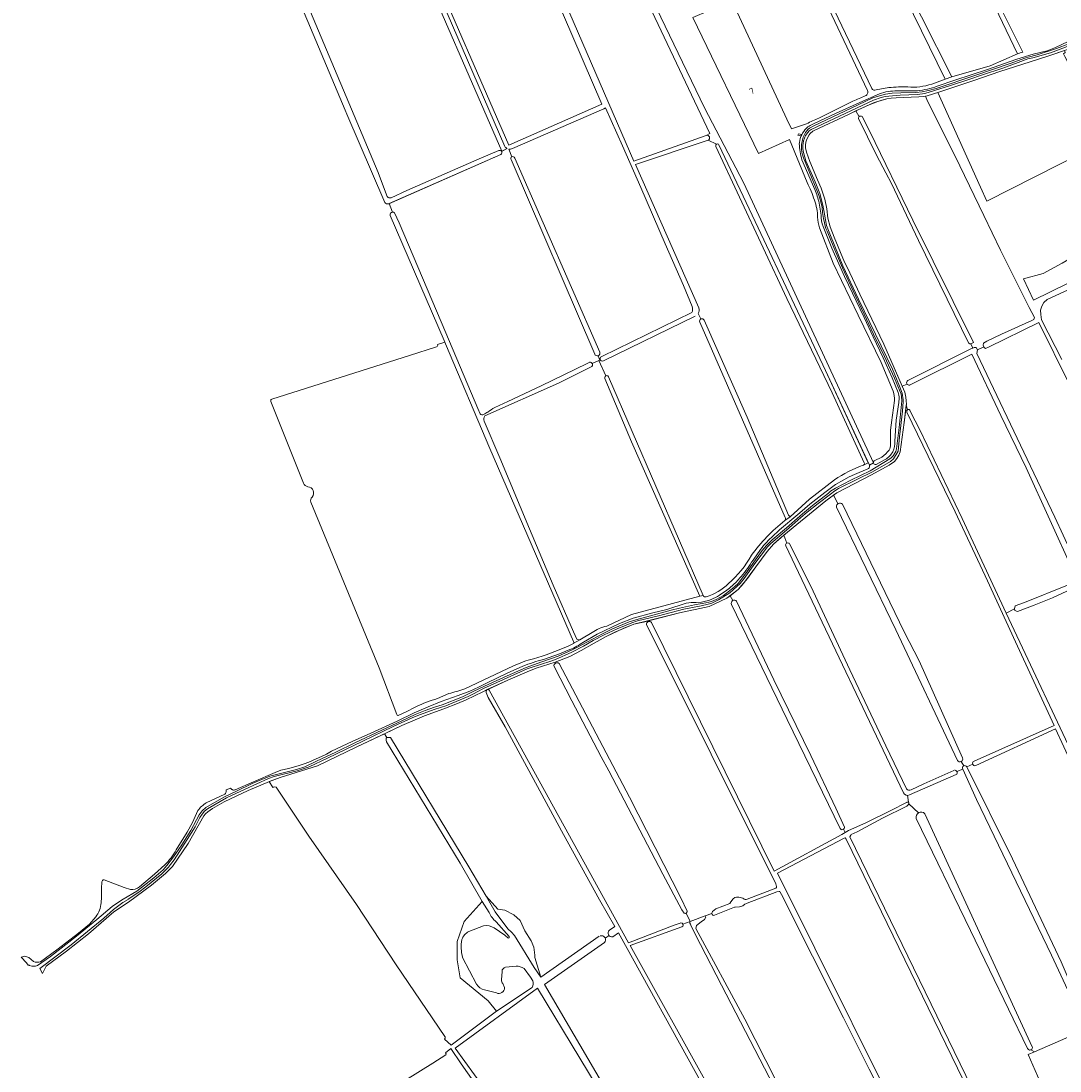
# Model space of a CAD drawing. Header units: metres. Extents: x 209813 to 223847, y 571801 to 587119.
# Tile 83 of 256: x 211765 to 212461, y 576010 to 576714. Entities that reach past the tile are written whole.
import ezdxf
from ezdxf.enums import TextEntityAlignment as Align

# ---------------------------------------------------------------- set-up
doc = ezdxf.new("R2010")
doc.units = ezdxf.units.M
for name, color, linetype, lineweight in [('B-RO-GR-BEPLANTING_CULTUUR_BOSPLANTSOEN-GV', 8, 'Continuous', 0), ('B-RO-GR-BOUWLAND-GV', 8, 'Continuous', 0), ('B-RO-GR-GRAS-GV', 8, 'Continuous', 0), ('B-RO-GR-HOUTWAL-GV', 8, 'Continuous', 0), ('B-RO-KW-KUNSTWERK_DEK-GV', 8, 'Continuous', 0), ('B-RO-OG-BEBOUWING-T18', 8, 'Continuous', 0), ('B-RO-OG-TERREIN_CULTUURSCHEIDING-GV', 8, 'Continuous', 0), ('B-RO-OG-WATER_GREPPEL-GV', 8, 'Continuous', 0), ('B-RO-OG-WEG-GV', 8, 'Continuous', 0), ('B-RO-VH-ONVERHARD-GV', 8, 'Continuous', 0)]:
    doc.layers.add(name, color=color, linetype=linetype, lineweight=lineweight)
doc.styles.add('NLCS-ISO-M200-T18', font='txt', dxfattribs={"height": 0.36})

msp = doc.modelspace()

# ---------------------------------------------------------------- linework, layer by layer
at = {"layer": 'B-RO-GR-BEPLANTING_CULTUUR_BOSPLANTSOEN-GV', "flags": 128}
for points in [[(212073.798, 576123.462), (212061.889, 576109.937), (212057.16, 576096.594), (212057.16, 576084.277), (212059.136, 576072.264), (212077.982, 576056.754), (212083.553, 576049.786), (212107.373, 576065.813)], [(212078.588, 576115.963), (212073.798, 576123.462)], [(212091.909, 576099.902), (212083.194, 576109.616)], [(212064.967, 576103.202), (212074.862, 576107.009)], [(212081.915, 576105.624), (212089.064, 576100.7), (212090.98, 576099.02)], [(212070.078, 576067.863), (212060.754, 576085.893)], [(212087.184, 576076.522), (212086.882, 576070.813)], [(212096.706, 576079.906), (212089.478, 576079.386)], [(212107.816, 576070.2), (212106.311, 576072.557), (212101.908, 576078.439)], [(212087.713, 576068.38), (212088.926, 576065.615)], [(212083.384, 576062.089), (212075.484, 576064.181)]]:
    msp.add_lwpolyline(points, dxfattribs=at)
at = {"layer": 'B-RO-GR-BEPLANTING_CULTUUR_BOSPLANTSOEN-GV'}
for points in [[(212083.194, 576109.616, -0.1018885), (212078.588, 576115.963)], [(212060.278, 576097.835, -0.203025), (212064.967, 576103.202)], [(212074.862, 576107.009, -0.1965102), (212081.915, 576105.624)], [(212060.754, 576085.893, -0.113562), (212060.278, 576097.835)], [(212090.98, 576099.02, 0.9559511), (212091.909, 576099.902)], [(212089.478, 576079.386, 0.3274599), (212087.184, 576076.522)], [(212101.908, 576078.439, 0.1895624), (212096.706, 576079.906)], [(212075.484, 576064.181, -0.1961734), (212070.078, 576067.863)], [(212086.882, 576070.813, 0.2039471), (212087.713, 576068.38)], [(212107.373, 576065.813, 0.201861), (212107.816, 576070.2)], [(212088.926, 576065.615, -0.5455607), (212083.384, 576062.089)]]:
    msp.add_lwpolyline(points, format="xyb", dxfattribs=at)
at = {"layer": 'B-RO-GR-BOUWLAND-GV', "flags": 128}
msp.add_lwpolyline([(212388.526, 576676.025), (212414.127, 576683.582), (212432.612, 576691.564), (212395.096, 576770.206), (212364.108, 576830.299), (212315.69, 576929.65), (212272.466, 576908.637), (212327.862, 576797.222), (212327.51, 576797.064)], close=True, dxfattribs=at)
at = {"layer": 'B-RO-GR-GRAS-GV', "flags": 128}
for points in [[(212291.523, 576605.222), (212279.859, 576634.076), (212259.075, 576624.769), (212215.098, 576715.851), (212236, 576724.847), (212225.995, 576744.807), (212207.07, 576784.705), (212188.145, 576824.469), (212170.291, 576863.177), (212167.88, 576868.361), (212162.961, 576876.212), (212158.196, 576878.709), (212126.333, 576862.815), (212130.563, 576854.89)], [(212222.771, 576655.394), (212181.76, 576740.854), (212145.979, 576818.373), (212130.563, 576854.89)], [(212324.138, 576795.288), (212324.03, 576795.499), (212299.797, 576783.911), (212297.548, 576784.573), (212273.735, 576830.346), (212291.772, 576839.351), (212283.393, 576856.54), (212272.413, 576850.851), (212268.047, 576858.788), (212267.385, 576858.921), (212259.448, 576854.952), (212249.923, 576853.762), (212267.7, 576810.405), (212283.133, 576777.112), (212301.562, 576738.438), (212302.395, 576736.689), (212334.956, 576668.356)], [(212331.954, 576667.006), (212260.479, 576818.199), (212219.15, 576800.206), (212209.541, 576795.751), (212211.668, 576790.923), (212278.057, 576647.646), (212281.123, 576641.145), (212291.252, 576644.545)], [(212034.701, 576761.39), (212091.752, 576630.224), (212154.141, 576657.846), (212102.678, 576777.363), (212095.326, 576794.405), (212094.874, 576794.898), (212079.821, 576789.026), (212030.677, 576768.94)], [(212375.084, 576671.276), (212384.094, 576674.501), (212346.893, 576750.574), (212324.138, 576795.288)], [(212087.066, 576626.231), (212025.169, 576768.492), (212025.075, 576767.113)], [(212337.912, 576667.334), (212346.392, 576668.896)], [(212299.438, 576648.484), (212322.297, 576659.846)], [(212371.719, 576660.903), (212370.981, 576663.253), (212369.7, 576662.96), (212366.54, 576662.75), (212351.2, 576662.05), (212348, 576661.86), (212344.94, 576661.34), (212338.87, 576659.65), (212333.07, 576657.39), (212324.155, 576653.245), (212326.415, 576649.397)], [(212402.667, 576494.339), (212403.54, 576494.662), (212404.93, 576494.576), (212405.765, 576493.073), (212409.918, 576495.213), (212409.452, 576496.319), (212409.69, 576497.51), (212411.913, 576499.018), (212421.755, 576503.621), (212442.075, 576512.67), (212443.568, 576513.543), (212443.874, 576514.889), (212440.401, 576521.405), (212421.202, 576559.91), (212410.061, 576583.06), (212393.856, 576616.339), (212371.719, 576660.903)], [(212214.516, 576522.1), (212208.829, 576536.186), (212196.437, 576564.277), (212180.269, 576601.954), (212168.004, 576629.893), (212156.595, 576655.288), (212155.472, 576654.74), (212094.111, 576628.099)], [(212222.771, 576655.394), (212249.097, 576604.858)], [(212324.155, 576653.245), (212319.34, 576650.77), (212296.33, 576640.17), (212295.49, 576639.69), (212293.7, 576638.22), (212292.87, 576637.15), (212291.46, 576634.26), (212290.81, 576632.36), (212290.48, 576630.25), (212290.42, 576628.51), (212291.15, 576625.55), (212293.34, 576619.35), (212298.47, 576607.13), (212300.99, 576601.55), (212303.39, 576594.09), (212304.69, 576587.59), (212305.43, 576581.39), (212306.92, 576575.53), (212309.61, 576568.7), (212316.67, 576551.8), (212318.69, 576548), (212326.89, 576530.46), (212342.92, 576496.81), (212355.332, 576468.66)], [(212399.89, 576497.674), (212399.796, 576497.827), (212366.304, 576566.441), (212348.17, 576604.664), (212344.306, 576611.696), (212338.009, 576623.573), (212326.016, 576648.152)], [(212328.491, 576649.412), (212333.538, 576639.558), (212362.459, 576580.021), (212402.973, 576498.135), (212401.257, 576497.162)], [(212225.198, 576633.606), (212176.541, 576617.284), (212218.956, 576521.18)], [(212225.198, 576633.606), (212230.877, 576630.981)], [(212329.854, 576417.36), (212308.261, 576464.277), (212278.016, 576527.514), (212230.482, 576629.414)], [(212232.493, 576630.436), (212258.787, 576574.798), (212303.902, 576479.251), (212333.293, 576415.915), (212336.028, 576417.466), (212249.097, 576604.858)], [(212086.414, 576624.028), (212011.543, 576591.175), (212013.819, 576585.461)], [(212090.666, 576628.026), (212086.875, 576626.136)], [(212091.694, 576627.699), (212093.745, 576622.504)], [(212149.256, 576490.129), (212093.218, 576620.662)], [(212015.045, 576584.837), (212018.199, 576578.146), (212049.608, 576504.468), (212071.083, 576453.862), (212072.598, 576450.325)], [(212349.343, 576465.441), (212341.195, 576484.55), (212325.793, 576516.311), (212309.023, 576551.163), (212299.92, 576574.942)], [(212500.021, 576548.837), (212452.318, 576526.931), (212450.223, 576524.835), (212448.767, 576522.322), (212447.974, 576519.676), (212448.106, 576516.765), (212448.646, 576513.198), (212462.148, 576486.72)], [(212153.979, 576488.574), (212214.238, 576518.137)], [(212218.541, 576517.486), (212220.395, 576513.8)], [(212216.629, 576515.759), (212155.175, 576485.678)], [(212222.595, 576513.002), (212251.478, 576448.093)], [(212483.751, 576340.949), (212482.908, 576342.899), (212487.083, 576344.416), (212509.098, 576351.617), (212521.969, 576356.737), (212509.864, 576381.557), (212504.24, 576393.417), (212487.367, 576429.241), (212446.897, 576511.526), (212413.18, 576494.996), (212411.159, 576494.097), (212410.167, 576494.621), (212409.918, 576495.213)], [(212135.154, 576297.585), (212079.102, 576427.058), (212049.337, 576497.041), (212048.83, 576498.306), (212043.987, 576496.681)], [(212402.667, 576494.339), (212401.257, 576497.162)], [(212043.212, 576495.071), (212025.15, 576489.261), (211932.975, 576460.095)], [(212151.535, 576489.188), (212152.721, 576486.286), (212153.016, 576486.422)], [(212359.156, 576472.588), (212402.268, 576494.191), (212402.667, 576494.339)], [(212401.902, 576490.273), (212361.975, 576470.309), (212360.695, 576469.655)], [(212470.059, 576344.217), (212438.261, 576414.123), (212421.385, 576449.082), (212401.902, 576490.273)], [(212405.765, 576493.073), (212405.295, 576490.572), (212441.209, 576415.139), (212457.592, 576380.976), (212474.34, 576344.702), (212472.897, 576343.855), (212474.917, 576339.85), (212476.661, 576340.316), (212477.632, 576338.36)], [(212146.978, 576481.676), (212125.07, 576470.706), (212075.748, 576448.821)], [(212082.275, 576454.371), (212091.133, 576458.57), (212113.416, 576468.925), (212144.226, 576484.067), (212145.563, 576484.666)], [(212156.826, 576475.736), (212152.058, 576485.982), (212147.666, 576483.968)], [(212152.721, 576486.286), (212152.058, 576485.982)], [(212158.54, 576475.044), (212221.878, 576328.483)], [(212157.335, 576307.988), (212173.823, 576315.669), (212219.728, 576327.972), (212173.95, 576431.393), (212156.171, 576473.97)], [(212358.596, 576470.124), (212355.332, 576468.66), (212357.06, 576464.74), (212357.74, 576461.36), (212358.04, 576458.97), (212358.07, 576456.7), (212357.993, 576456.067), (212358.934, 576453.027), (212359.391, 576453.156), (212359.954, 576453.113), (212360.437, 576452.707), (212360.736, 576452.076), (212367.308, 576439.016), (212395.418, 576380.142), (212424.977, 576316.655), (212430.473, 576319.63), (212430.993, 576321.494), (212437.184, 576323.875), (212465.991, 576335.34), (212467.65, 576335.948)], [(211932.275, 576458.466), (211954.139, 576403.808)], [(212357.993, 576456.067), (212356.58, 576444.38), (212353.99, 576424.74), (212353.11, 576422.6), (212351.77, 576420.29), (212350.08, 576418.19), (212346.55, 576415.88), (212334.63, 576409.26), (212311.49, 576397.38), (212309.351, 576395.787)], [(212251.478, 576448.093), (212279.127, 576382.212), (212280.318, 576381.285), (212293.15, 576392.927), (212309.951, 576406.024)], [(212403.398, 576217.502), (212457.033, 576241.307), (212431.192, 576297.372), (212412.332, 576338.176), (212390.701, 576384.627), (212358.382, 576451.369), (212358.32, 576451.927), (212358.421, 576452.395), (212358.777, 576452.983), (212358.934, 576453.027)], [(212075.127, 576445.278), (212085.789, 576420.767), (212105.699, 576373.144), (212121.476, 576335.474), (212134.976, 576304.14), (212137.394, 576299.112)], [(212347.557, 576429.695), (212347.389, 576439.166), (212348.306, 576446.048)], [(212336.521, 576418.745), (212341.576, 576421.251)], [(212329.212, 576415.847), (212329.272, 576415.874)], [(211959.129, 576390.955), (212004.937, 576280.008), (212016.696, 576248.644)], [(212312.243, 576390.082), (212309.351, 576395.787), (212304.05, 576391.84), (212284.62, 576376.15), (212275.943, 576368.826), (212278.074, 576363.579)], [(212392.296, 576217.899), (212350.994, 576305.479), (212311.189, 576387.654)], [(212315.248, 576389.682), (212356.55, 576304.024), (212366.736, 576284.709), (212395.669, 576219.551)], [(212275.943, 576368.826), (212269.17, 576362.86), (212264.85, 576358.05), (212257.31, 576347.64), (212248.94, 576336.42), (212245.49, 576332.49), (212239.945, 576328.139)], [(212279.851, 576363.07), (212294.006, 576334.643), (212320.303, 576278.535), (212344.229, 576227.803), (212358.175, 576198.785)], [(212356.113, 576196.281), (212283.48, 576348.459), (212277.235, 576361.778)], [(212469.234, 576335.069), (212469.414, 576333.959), (212469.043, 576333.007), (212455.878, 576326.953), (212443.654, 576321.952), (212432.485, 576317.79), (212430.688, 576318.398), (212430.473, 576319.63)], [(212241.882, 576325.134), (212239.945, 576328.139), (212237.81, 576326.67), (212225.98, 576321.01), (212206.14, 576316.94), (212184.671, 576311.382)], [(212187.337, 576310.305), (212269.548, 576143.779), (212314.888, 576168.167), (212317.164, 576169.599), (212315.949, 576171.797), (212315.334, 576171.567), (212314.893, 576171.482), (212314.336, 576171.58), (212313.836, 576172.378), (212278.279, 576245.247), (212240.962, 576322.493)], [(212244.29, 576324.585), (212269.238, 576271.877), (212293.99, 576221.127), (212310.811, 576185.972), (212316.62, 576173.209), (212316.643, 576172.726), (212316.359, 576172.18), (212315.949, 576171.797)], [(212424.977, 576316.655), (212475.724, 576209.017), (212487.338, 576186.179), (212491.663, 576188.054), (212491.192, 576188.95), (212490.546, 576190.542), (212523.486, 576205.305), (212530.63, 576208.56), (212531.027, 576208.083), (212532.01, 576206.45)], [(212184.671, 576311.382), (212175.38, 576309.22), (212162.76, 576303.84), (212156.99, 576300.92), (212148.84, 576296.53), (212140.17, 576291.49), (212132.52, 576287.46), (212122.845, 576283.779)], [(212227.763, 576115.291), (212227.788, 576115.57), (212227.862, 576116.009), (212228.15, 576116.594), (212230.471, 576118.355), (212239.847, 576121.932), (212240.5, 576123.139), (212241.959, 576125.201), (212243.116, 576125.933), (212244.211, 576126.17), (212244.996, 576126.226), (212245.878, 576126.201), (212246.645, 576126.113), (212247.649, 576125.884), (212248.422, 576125.623), (212249.146, 576125.082), (212249.474, 576124.875), (212249.996, 576124.679), (212250.748, 576124.623), (212251.374, 576124.81), (212270.631, 576132.289), (212271.102, 576132.841), (212271.088, 576133.387), (212270.557, 576135.135), (212183.931, 576309.02)], [(212184.671, 576311.382), (212184.96, 576310.907)], [(212139.307, 576298.836), (212140.408, 576299.401), (212147.48, 576303.731)], [(212130.985, 576294.278), (212134.591, 576296.053)], [(212062.169, 576265.895), (212094.874, 576281.323)], [(212123.062, 576283.194), (212122.845, 576283.779), (212110.11, 576279.78), (212104.11, 576277.39), (212091.09, 576271.66), (212077.325, 576265.366)], [(212078.559, 576264.923), (212171.844, 576095.556), (212202.617, 576107.449), (212206.529, 576108.806), (212207.07, 576109.057), (212207.899, 576108.804), (212208.318, 576108.153), (212213.261, 576110.035), (212210.472, 576115.607), (212210.15, 576115.405), (212209.801, 576115.315), (212209.228, 576115.492), (212207.696, 576117.815), (212194.845, 576141.677), (212158.743, 576210.899), (212153.662, 576220.373), (212133.927, 576257.859), (212122.059, 576280.925)], [(212125.41, 576282.903), (212172.63, 576193.327), (212206.996, 576125.736), (212211.272, 576116.97), (212211.168, 576116.526), (212211.052, 576116.241), (212210.757, 576115.786), (212210.472, 576115.607)], [(212077.318, 576265.386), (212074.23, 576263.98), (212063.09, 576258.48), (212057.32, 576256.08), (212048.24, 576252.46), (212035.297, 576247.716), (212029.08, 576245.202), (212020, 576241.32), (212008.459, 576235.728)], [(212089.32, 576240.468), (212077.992, 576260.06), (212076.934, 576262.23), (212076.564, 576263.394), (212076.669, 576264.664), (212077.325, 576265.366)], [(212043.959, 576259.401), (212051.514, 576262.755)], [(212008.459, 576235.728), (211989.97, 576227.12), (211963.59, 576214.29), (211938.6, 576206.55), (211931.076, 576203.734), (211933.684, 576199.826), (211933.911, 576200.044), (211934.99, 576200.275), (211935.837, 576199.891), (211936.324, 576199.425), (211957.86, 576167.192), (211989.58, 576121.39), (212016.218, 576080.863), (212048.885, 576032.936), (212049.069, 576032.56)], [(212010.037, 576233.251), (212008.459, 576235.728)], [(212159.1, 576104.107), (212162.757, 576106.62), (212152.465, 576124.443), (212128.304, 576168.164), (212089.32, 576240.468)], [(212398.623, 576213.655), (212429.146, 576151.927), (212461.705, 576082.903), (212478.03, 576044.741), (212479.562, 576041.536), (212480.1, 576040.601), (212480.615, 576040.086), (212480.96, 576039.827), (212481.437, 576039.533), (212482.032, 576039.499), (212482.962, 576039.72), (212515.992, 576053.165), (212531.535, 576059.646), (212532.346, 576059.646), (212533.237, 576059.052), (212533.237, 576058.759), (212540.792, 576061.93), (212539.318, 576065.126), (212510.746, 576125.754), (212469.183, 576214.947), (212458.088, 576239.018)], [(212458.088, 576239.018), (212404.534, 576214.441)], [(212048.715, 576031.16), (212053.134, 576027.145), (212083.553, 576049.786), (212077.982, 576056.754), (212059.136, 576072.264), (212057.16, 576084.277), (212057.16, 576096.594), (212061.889, 576109.937), (212073.798, 576123.462), (212059.04, 576149.041), (212009.778, 576230.424), (212009.508, 576231.596), (212009.572, 576232.456)], [(212010.037, 576233.251), (212010.206, 576233.266), (212010.369, 576233.237), (212012.39, 576233.389), (212065.014, 576146.637), (212076.497, 576126.854), (212084.367, 576118.32), (212088.997, 576117.526)], [(212396.507, 576214.253), (212394.878, 576217.151)], [(212398.623, 576213.655), (212402.519, 576215.462)], [(212391.46, 576208.416), (212360.275, 576194.745)], [(212361.251, 576198.259), (212369.738, 576202.231), (212389.85, 576211.209)], [(212391.965, 576210.457), (212395.826, 576212.137)], [(212443.901, 576022.557), (212478.853, 576037.804), (212478.492, 576038.165), (212477.405, 576039.946), (212475.552, 576043.726), (212455.345, 576087.317), (212404.977, 576191.751), (212395.826, 576212.137)], [(212358.731, 576194.52), (212359.444, 576189.865)], [(212317.164, 576169.599), (212319.234, 576170.901), (212330.992, 576176.186), (212347.763, 576184.322), (212358.234, 576189.75)], [(212359.718, 576188.766), (212359.592, 576188.569), (212359.425, 576188.414), (212358.484, 576187.287), (212342.012, 576179.198), (212325.119, 576170.001), (212321.057, 576168.248), (212320.772, 576167.901), (212320.249, 576166.806), (212417.257, 575966.75), (212418.587, 575964.037)], [(212359.718, 576188.766), (212366.304, 576182.884)], [(212439.327, 576024.859), (212401.065, 576103.893), (212364.722, 576178.881)], [(212370.492, 576182.218), (212442.404, 576026.014)], [(212415.958, 575962.862), (212317.859, 576165.08), (212317.093, 576166.001), (212316.307, 576165.81), (212271.651, 576142.276), (212371.674, 575941.601), (212400.471, 575953.98), (212401.906, 575952.066), (212402.161, 575951.64), (212402.576, 575951.23), (212401.241, 575949.922)], [(212274.354, 576128.088), (212273.491, 576129.706), (212273.197, 576129.98), (212272.89, 576130.055), (212271.354, 576129.915), (212251.423, 576122.276), (212250.918, 576122.001), (212249.747, 576121.497), (212248.477, 576120.465), (212246.254, 576119.75), (212243.427, 576119.571), (212242.829, 576119.588), (212229.435, 576114.125), (212228.884, 576114.03), (212228.495, 576114.124), (212227.942, 576114.625), (212227.763, 576115.291), (212223.315, 576113.679), (212223.81, 576112.913), (212222.751, 576111.392), (212220.568, 576109.805), (212217.526, 576107.225), (212216.981, 576105.268), (212249.836, 576044.428), (212313.03, 575919.956)], [(212076.497, 576126.854), (212082.596, 576116.348), (212091.069, 576105.04), (212093.474, 576102.776), (212095.56, 576100.5), (212108.704, 576079.009), (212113.107, 576072.734), (212109.171, 576085.911), (212109.238, 576087.363), (212108.444, 576092.787), (212106.724, 576096.888), (212102.491, 576103.768), (212099.348, 576110.559), (212095.082, 576114.483), (212088.997, 576117.526)], [(212329.862, 575922.121), (212367.669, 575939.123), (212367.968, 575939.832), (212367.603, 575941.587), (212358.079, 575961.279), (212333.225, 576011.084), (212315.867, 576045.276), (212274.354, 576128.088)], [(212208.318, 576108.153), (212208.448, 576107.698), (212208.44, 576107.297), (212208.278, 576106.874), (212207.753, 576106.285), (212173.139, 576093.756), (212279.734, 575901.818), (212313.063, 575915.064), (212314.987, 575915.392), (212313.169, 575919.315), (212313.01, 575918.759), (212312.33, 575918.513), (212311.542, 575918.521), (212311.061, 575918.905), (212234.208, 576067.361), (212220.223, 576094.579), (212213.889, 576106.928), (212213.422, 576108.138), (212213.065, 576108.852), (212213.105, 576109.408), (212213.261, 576110.035)], [(212213.261, 576110.035), (212223.315, 576113.679)], [(212233.89, 575875.531), (212253.472, 575887.151), (212277.266, 575899.493), (212165.191, 576102.294), (212161.377, 576099.635)], [(212113.107, 576072.734), (212152.264, 576100.061)], [(212155.913, 576095.825), (212115.603, 576067.716), (212226.497, 575878.46)], [(212156.243, 576098.812), (212158.903, 576100.486)], [(212223.651, 575876.862), (212207.125, 575905.66), (212167.702, 575971.409), (212110.933, 576065.263), (212055.711, 576024.949), (212094.704, 575971.527), (212145.477, 575897.326), (212159.368, 575876.15), (212178.482, 575848.562), (212180.941, 575845.112), (212181.375, 575843.811), (212181.45, 575843.289), (212181.371, 575842.755)], [(212177.503, 575845.476), (212174.84, 575849.409), (212156.168, 575876.649), (212136.392, 575905.826), (212059.837, 576014.53), (212052.946, 576024.925), (212049.293, 576021.994)], [(212049.508, 576020.572), (212040.834, 576014.933), (212004.271, 575992.14)], [(212455.06, 575980.586), (212456.959, 575981.497), (212439.644, 576020.7), (212443.901, 576022.557), (212441.554, 576023.91)]]:
    msp.add_lwpolyline(points, dxfattribs=at)
for points in [[(212135.988, 576829.622), (212135.627, 576830.436), (212135.305, 576830.132), (212134.782, 576829.881), (212120.635, 576824.026), (212125.443, 576813.782), (212120.016, 576811.555), (212096.007, 576801.377), (212102.461, 576787.561), (212106.477, 576779.076), (212175.536, 576619.548), (212223.897, 576636.785), (212226.343, 576638.196), (212191.815, 576711.221), (212142.205, 576815.599)], [(212412.084, 576592.746), (212492.665, 576633.589), (212489.966, 576640.275), (212464.21, 576689.75), (212463.342, 576691.487), (212464.472, 576692.462), (212463.923, 576693.723), (212453.42, 576690.07), (212440.92, 576686.16), (212420.75, 576679.66), (212403.31, 576673.72), (212379.75, 576665.87), (212379.112, 576665.674), (212407.668, 576602.166)], [(212526.11, 576565.422), (212522.262, 576576.533), (212515.621, 576588.254), (212510.676, 576585.466), (212512.121, 576584.949), (212512.259, 576584.829), (212513.261, 576583.226), (212512.414, 576581.004), (212510.192, 576579.31), (212502.466, 576575.5), (212493.364, 576569.997), (212481.617, 576562.377), (212462.461, 576551.265), (212449.761, 576544.174), (212436.641, 576540.759), (212443.298, 576526.46), (212522.047, 576565.081), (212523.134, 576563.073), (212526.373, 576564.876)]]:
    msp.add_lwpolyline(points, close=True, dxfattribs=at)
at = {"layer": 'B-RO-GR-GRAS-GV'}
for points in [[(212330.58, 576663.415, 0.482903), (212331.954, 576667.006)], [(212334.956, 576668.356, 0.4004), (212337.912, 576667.334)], [(212346.392, 576668.896, -0.0296041), (212359.122, 576669.417)], [(212359.122, 576669.417, 0.1118001), (212375.084, 576671.276)], [(212322.297, 576659.846, -0.0030001), (212330.58, 576663.415)], [(212291.252, 576644.545, -0.0298314), (212299.438, 576648.484)], [(212223.897, 576636.785, -0.9994611), (212225.198, 576633.606)], [(212094.111, 576628.099, -0.166087), (212091.694, 576627.699)], [(212093.218, 576620.662, -0.4118869), (212093.745, 576622.504)], [(212296.438, 576593.489, 0.0555777), (212291.523, 576605.222)], [(212009.871, 576596.917, 0.4489216), (212012.862, 576595.056)], [(212298.645, 576581.973, 0.0856241), (212296.438, 576593.489)], [(212013.819, 576585.461, -0.2269204), (212015.045, 576584.837)], [(212299.92, 576574.942, -0.0939906), (212298.645, 576581.973)], [(212214.238, 576518.137, 0.2613887), (212214.516, 576522.1)], [(212218.956, 576521.18, -0.2189172), (212218.541, 576517.486)], [(212219.717, 576511.731, -0.4013218), (212220.395, 576513.8)], [(212043.987, 576496.681, -0.4290411), (212043.212, 576495.071)], [(212401.257, 576497.162, -0.2829538), (212399.89, 576497.674)], [(212151.535, 576489.188, -0.3808972), (212149.256, 576490.129)], [(212350.105, 576459.183, 0.059734), (212349.343, 576465.441)], [(211932.975, 576460.095, 0.369739), (211932.222, 576458.635)], [(212348.306, 576446.048, 0.0188576), (212350.105, 576459.183)], [(212072.598, 576450.325, 0.419123), (212074.875, 576449.758)], [(212074.875, 576449.758, 0.0014177), (212077.765, 576451.424)], [(212075.748, 576448.821, 0.2856977), (212075.127, 576445.278)], [(212341.576, 576421.251, 0.0652038), (212346.612, 576425.95)], [(212346.612, 576425.95, 0.118368), (212347.557, 576429.695)], [(212336.028, 576417.466, -0.3586875), (212336.521, 576418.745)], [(212309.951, 576406.024, -0.0547956), (212329.212, 576415.847)], [(212329.272, 576415.874, 0.3812172), (212329.854, 576417.36)], [(211954.139, 576403.808, 0.2549503), (211957.109, 576401.316)], [(211957.109, 576401.316, -0.6330664), (211959.935, 576394.475)], [(211959.935, 576394.475, 0.2929161), (211959.129, 576390.955)], [(212254.273, 576355.43, -0.0671313), (212276.56, 576378.639)], [(212276.56, 576378.639, 0.298905), (212276.98, 576380.747)], [(212238.946, 576336.464, 0.0871723), (212254.273, 576355.43)], [(212223.979, 576327.598, 0.1155532), (212238.946, 576336.464)], [(212221.878, 576328.483, 0.4461594), (212223.979, 576327.598)], [(212147.48, 576303.731, -0.0773776), (212157.335, 576307.988)], [(212137.394, 576299.112, 0.2513415), (212139.307, 576298.836)], [(212108.18, 576286.063, 0.0342701), (212130.985, 576294.278)], [(212134.591, 576296.053, 0.4607095), (212135.153, 576297.609)], [(212094.874, 576281.323, -0.0448703), (212108.18, 576286.063)], [(212051.514, 576262.755, 0.0311886), (212062.169, 576265.895)], [(212077.325, 576265.366, -0.4167124), (212078.559, 576264.923)], [(212029.527, 576253.897, -0.0355398), (212043.959, 576259.401)], [(212018.102, 576248.168, 0.0089224), (212029.527, 576253.897)], [(212016.696, 576248.644, 0.4321666), (212018.1, 576248.166)], [(212009.572, 576232.456, -0.4338523), (212010.037, 576233.251)], [(212358.175, 576198.785, 0.3590816), (212361.251, 576198.259)], [(212049.069, 576032.56, -0.4131715), (212048.715, 576031.16)], [(212049.293, 576021.994, -0.358055), (212049.508, 576020.572)]]:
    msp.add_lwpolyline(points, format="xyb", dxfattribs=at)
for centre, radius, start, end in [((212327.46, 576648.375), 1.462, 45.174974, 189.076072), ((212231.448, 576630.006), 1.13, 22.376471, 211.994384), ((212154.448, 576487.072), 1.573, 107.362789, 297.938053), ((212359.921, 576471.119), 1.656, 117.492007, 286.478898), ((212313.507, 576388.091), 2.359, 42.429064, 189.076072), ((212278.645, 576362.216), 1.477, 35.291778, 194.80565), ((212242.743, 576323.353), 1.978, 38.525938, 206.264806), ((212185.799, 576309.226), 1.879, 35.056336, 189.076072), ((212124.033, 576281.407), 2.033, 47.35863, 194.80565), ((212393.953, 576218.788), 1.88, 208.206159, 23.881723), ((212397.252, 576212.845), 1.593, 30.56191, 206.264806), ((212404.072, 576216.002), 1.644, 114.187897, 286.478898), ((212390.516, 576209.733), 1.62, 305.638906, 98.366236), ((212359.04, 576197.806), 3.3, 207.517406, 292.208476), ((212358.902, 576189.146), 0.9, 335.014777, 155.662016), ((212367.978, 576179.909), 3.414, 42.566196, 194.80565), ((212160.873, 576102.195), 2.608, 132.837809, 280.74932), ((212153.672, 576097.584), 2.849, 321.867567, 104.095814), ((212440.877, 576025.408), 1.644, 199.503194, 23.881723)]:
    msp.add_arc(centre, radius, start, end, dxfattribs=at)
at = {"layer": 'B-RO-GR-HOUTWAL-GV', "flags": 128}
msp.add_lwpolyline([(212388.526, 576676.025), (212327.51, 576797.064), (212324.03, 576795.499), (212346.893, 576750.574), (212384.094, 576674.501)], close=True, dxfattribs=at)
at = {"layer": 'B-RO-KW-KUNSTWERK_DEK-GV'}
msp.add_lwpolyline([(212285.79, 576637.927, 0.0182176), (212285.3, 576637.017)], format="xyb", dxfattribs=at)
at = {"layer": 'B-RO-KW-KUNSTWERK_DEK-GV', "flags": 128}
for points in [[(212285.3, 576637.017), (212287.599, 576636.459)], [(212288.028, 576637.384), (212285.79, 576637.927)]]:
    msp.add_lwpolyline(points, dxfattribs=at)
at = {"layer": 'B-RO-OG-TERREIN_CULTUURSCHEIDING-GV', "flags": 128}
for points in [[(211831.17, 577235.478), (211829.516, 577239.723), (211826.279, 577238.539), (211884.262, 577107.801), (211985.439, 576871.243), (212027.919, 576769.598), (212025.169, 576768.492), (212087.066, 576626.231), (212090.666, 576628.026)], [(212089.06, 576629.499), (212032.463, 576760.246)]]:
    msp.add_lwpolyline(points, dxfattribs=at)
at = {"layer": 'B-RO-OG-TERREIN_CULTUURSCHEIDING-GV'}
msp.add_lwpolyline([(212090.666, 576628.026, -0.1464694), (212089.06, 576629.499)], format="xyb", dxfattribs=at)
at = {"layer": 'B-RO-OG-WATER_GREPPEL-GV', "flags": 128}
for points in [[(211930.798, 576775.846), (211931.429, 576774.458), (211982.03, 576653.82), (211983.174, 576650.968), (212008.56, 576591.968)], [(212009.871, 576596.917), (212004.121, 576611.947), (211953.574, 576732.623)], [(212332.587, 576417.437), (212303.902, 576479.251), (212258.787, 576574.798), (212232.493, 576630.436)], [(212011.321, 576591.077), (212086.414, 576624.028)], [(212085.032, 576626.677), (212071.87, 576621.125), (212023.508, 576599.846), (212012.862, 576595.056)], [(212152.656, 576491.596), (212095.718, 576621.688)], [(212012.339, 576583.186), (212048.413, 576499.347), (212049.337, 576497.041), (212079.102, 576427.058), (212135.154, 576297.585)], [(212219.717, 576511.731), (212276.98, 576380.747)], [(212276.56, 576378.639), (212280.318, 576381.285), (212279.127, 576382.212), (212251.478, 576448.093), (212222.595, 576513.002)], [(212156.171, 576473.97), (212173.95, 576431.393), (212219.728, 576327.972), (212221.878, 576328.483), (212158.54, 576475.044)], [(212329.272, 576415.874), (212332.587, 576417.437)], [(212134.914, 576296.244), (212139.307, 576298.836)]]:
    msp.add_lwpolyline(points, dxfattribs=at)
at = {"layer": 'B-RO-OG-WATER_GREPPEL-GV'}
for points in [[(212086.414, 576624.028, 0.9485711), (212084.983, 576626.656)], [(212095.718, 576621.688, 0.4854902), (212093.745, 576622.504)], [(212008.56, 576591.968, 0.3834577), (212011.321, 576591.077)], [(212013.819, 576585.461, 0.5590206), (212012.339, 576583.186)], [(212222.595, 576513.002, 0.445753), (212220.395, 576513.8)], [(212151.535, 576489.188, 0.4223845), (212152.656, 576491.596)], [(212146.978, 576481.676, 0.8933407), (212145.824, 576484.756)], [(212158.54, 576475.044, 1.0309696), (212156.173, 576473.964)], [(212082.275, 576454.371, 0.0439177), (212077.765, 576451.424)]]:
    msp.add_lwpolyline(points, format="xyb", dxfattribs=at)
at = {"layer": 'B-RO-OG-WEG-GV', "flags": 128}
for points in [[(212498.524, 576711.602), (212491.005, 576708.875), (212478.215, 576704.33), (212466.474, 576699.79), (212457.894, 576695.718), (212452.437, 576693.503), (212443.143, 576691.248), (212432.066, 576687.933), (212412.528, 576681.113), (212390.637, 576673.833), (212378.79, 576669.74)], [(211773.273, 576083.162), (211770.1, 576085.915), (211767.507, 576086.693), (211764.915, 576085.97), (211768.61, 576082.34), (211769.789, 576080.763), (211770.33, 576080.68), (211770.6, 576080.51), (211772.07, 576080.05), (211772.85, 576079.95), (211774.55, 576079.95), (211776.02, 576080.39), (211784.66, 576086.57), (211802.12, 576100.09), (211815.81, 576111.27), (211826, 576119.97), (211828.25, 576121.67), (211833.35, 576124.86), (211842.47, 576130.31), (211853.89, 576139.12), (211860.11, 576144.65), (211862.58, 576147.41), (211867.04, 576153.38), (211872.67, 576161.35), (211878.66, 576170.99), (211884.23, 576181.39), (211886.18, 576184.1), (211888.82, 576186.41), (211900.88, 576193.31), (211909.31, 576197.41), (211919.85, 576202.45), (211931.55, 576207.266), (211935.196, 576208.254), (211949.404, 576211.801), (211955.127, 576213.6), (211962.99, 576217.35), (211975.81, 576223.42), (211988.62, 576229.64), (212006.73, 576238.18), (212020, 576244.56), (212029.09, 576248.76), (212035.7, 576251.3), (212041.92, 576253.57), (212047.19, 576255.24), (212060.79, 576260.46), (212068.32, 576264.27), (212078.31, 576269.13), (212090.68, 576274.65), (212103.39, 576280.23), (212113.78, 576283.92), (212124.81, 576287.86), (212134.08, 576291.95), (212137.74, 576293.8), (212154.48, 576302.84), (212161.19, 576306.14), (212172.33, 576310.8), (212176.89, 576312.21), (212200.55, 576318.62), (212206.14, 576319.99), (212216.16, 576322.15), (212223.68, 576323.59), (212225.64, 576323.93), (212227.59, 576324.52), (212230.62, 576325.87), (212235.5, 576328.55), (212240.66, 576332.46), (212243.03, 576334.35), (212245.58, 576336.75), (212251.34, 576344.45), (212261.41, 576358.57), (212264.32, 576361.99), (212268.27, 576365.87), (212277.77, 576373.79), (212288.56, 576383.29), (212295.25, 576388.75), (212305.94, 576397.15), (212307.36, 576398.36), (212310.69, 576400.46), (212320.96, 576405.76), (212333.84, 576412.04), (212347.09, 576420), (212347.95, 576420.74), (212349.27, 576422.11), (212350.45, 576423.92), (212350.98, 576425.05), (212351.47, 576426.73), (212353.21, 576440.98), (212354.88, 576456.66), (212355.01, 576458.93), (212354.81, 576461.75), (212354.59, 576463.42), (212350.22, 576474.19), (212343.48, 576488.6), (212336.12, 576503.59), (212329.74, 576517), (212322.35, 576532.61), (212315.33, 576548), (212309.38, 576561.75), (212304.93, 576572.65), (212304.16, 576574.53), (212303.42, 576576.92), (212303.2, 576578.26), (212302.58, 576581.08), (212301.87, 576585.15), (212301.62, 576588.49), (212301.03, 576591.51), (212299.88, 576595.38), (212299.1, 576598.01), (212294.48, 576608.74), (212289.06, 576621.8), (212288.3, 576624.53), (212287.87, 576627.08), (212287.75, 576628.75), (212287.83, 576630.83), (212288.46, 576633.96), (212289.04, 576635.69), (212290.56, 576638.78), (212292.37, 576640.94), (212293.26, 576641.73), (212296.1, 576643.28), (212321.06, 576655.11), (212335.66, 576661.94), (212340.04, 576663.37), (212344.08, 576664.43), (212348.57, 576665.09), (212354.4, 576665.39), (212364.49, 576665.67), (212368.64, 576666.11), (212372.86, 576666.94), (212377.95, 576668.38), (212404.54, 576677.17), (212427.52, 576685.09), (212438.02, 576688.9), (212439.67, 576689.38), (212445.69, 576690.85), (212458.6, 576695.04), (212466.9, 576698.17)], [(212467.66, 576697.17), (212454.54, 576692.09), (212442.85, 576688.87), (212439.56, 576688.09), (212432.89, 576685.82), (212422.64, 576681.89), (212409.04, 576677.37), (212399.85, 576674.24), (212387.08, 576669.99), (212377.02, 576666.83), (212370.41, 576664.86), (212365.47, 576664.33), (212353.99, 576663.91), (212346.3, 576663.22), (212343.83, 576662.89), (212341.11, 576662.24), (212335.99, 576660.42), (212332.7, 576658.91), (212297.99, 576642.67), (212294.35, 576640.8), (212293.01, 576639.9), (212290.582, 576636.681), (212289.088, 576633.209), (212288.629, 576630.017), (212288.629, 576628.245), (212288.991, 576626.203), (212290.795, 576619.795), (212296.929, 576605.737), (212300.035, 576598.006), (212302.187, 576590.096), (212303.134, 576584.114), (212304.51, 576576.347), (212307.196, 576569.762), (212315.593, 576549.338), (212325.901, 576527.156), (212348.78, 576480.07), (212353.49, 576468.808), (212355.156, 576463.971), (212355.966, 576459.714), (212355.966, 576458.599), (212355.444, 576451.998), (212353.531, 576434.751), (212352.63, 576425.105), (212349.47, 576420.02), (212347.4, 576418.26), (212335.37, 576411.28), (212325.24, 576406.46), (212312.65, 576400.18), (212310.1, 576398.71), (212307.15, 576396.47), (212299.03, 576390.05), (212291.607, 576384.378), (212287.483, 576380.773), (212277.85, 576372.235), (212267.373, 576363.372), (212265.03, 576361.067), (212256.473, 576349.844), (212249.327, 576339.818), (212246.809, 576336.459), (212239.724, 576330.156), (212232.127, 576325.479), (212227.728, 576323.394), (212225.29, 576322.57), (212220.68, 576321.55), (212208.9, 576319.37), (212192.1, 576314.91), (212177.91, 576311.38), (212174.06, 576310.19), (212164.25, 576306.17), (212155.56, 576301.99), (212148.35, 576298.22), (212141.87, 576294.49), (212134.04, 576290.37), (212123.02, 576285.63), (212119.89, 576284.48), (212105.94, 576280.06), (212104.06, 576279.25), (212074.86, 576266.15), (212070.55, 576263.92), (212068.6, 576262.7), (212064.6, 576260.69), (212051.2, 576255.26), (212050.23, 576254.79), (212041.77, 576252.1), (212032.49, 576248.61), (212027.45, 576246.62), (212014.35, 576240.66), (211993.97, 576230.8), (211970.149, 576219.376), (211957.87, 576213.6), (211949.975, 576210.977), (211934.513, 576207.109), (211930.715, 576205.851), (211915.07, 576198.71), (211902.51, 576192.75), (211889.84, 576185.53), (211887.89, 576183.92), (211886.2, 576181.86), (211884.82, 576179.63), (211881.54, 576173.39), (211876.34, 576164.9), (211867.53, 576151.26), (211865.06, 576148.06), (211863.8, 576146.28), (211859.18, 576141.83), (211848.54, 576133.28), (211843.84, 576129.6), (211836.72, 576124.98), (211836.61, 576124.62), (211833.1, 576122.67), (211826.89, 576118.07), (211820.397, 576112.28), (211798.45, 576094.22), (211777.596, 576078.48), (211779.244, 576075.165), (211781.73, 576079.96), (211795.42, 576089.98), (211810.22, 576101.61), (211827.21, 576116.38), (211836.89, 576122.93), (211852.39, 576134.38), (211861.75, 576142.1), (211866.35, 576146.81), (211876.85, 576162.25), (211887.47, 576180.75), (211888.59, 576182.04), (211890.08, 576183.42), (211893.3, 576185.64), (211901.04, 576190.2), (211917.08, 576197.68), (211931.39, 576203.87), (211938.6, 576206.55), (211963.59, 576214.29), (211989.97, 576227.12), (212010.31, 576236.59), (212020, 576241.32), (212029.08, 576245.202), (212035.297, 576247.716), (212048.24, 576252.46), (212057.32, 576256.08), (212063.09, 576258.48), (212074.23, 576263.98), (212091.09, 576271.66), (212104.11, 576277.39), (212110.11, 576279.78), (212122.845, 576283.779), (212132.52, 576287.46), (212140.17, 576291.49), (212148.84, 576296.53), (212156.99, 576300.92), (212168.82, 576306.5), (212175.38, 576309.22), (212181.96, 576310.68), (212206.14, 576316.94), (212225.98, 576321.01), (212237.81, 576326.67), (212245.49, 576332.49), (212251.57, 576339.76), (212257.31, 576347.64), (212264.85, 576358.05), (212269.17, 576362.86), (212273.25, 576366.56), (212284.62, 576376.15), (212304.05, 576391.84), (212311.49, 576397.38), (212334.63, 576409.26), (212346.55, 576415.88), (212350.08, 576418.19), (212351.77, 576420.29), (212353.11, 576422.6), (212353.99, 576424.74), (212356.58, 576444.38), (212358.07, 576456.7), (212358.04, 576458.97), (212357.74, 576461.36), (212357.06, 576464.74), (212342.92, 576496.81), (212326.89, 576530.46), (212318.69, 576548), (212316.67, 576551.8), (212309.61, 576568.7), (212306.92, 576575.53), (212305.43, 576581.39), (212304.69, 576587.59), (212303.39, 576594.09), (212300.99, 576601.55), (212298.47, 576607.13), (212293.34, 576619.35), (212291.15, 576625.55), (212290.42, 576628.51), (212290.48, 576630.25), (212290.81, 576632.36), (212291.46, 576634.26), (212292.87, 576637.15), (212293.7, 576638.22), (212295.49, 576639.69), (212296.33, 576640.17), (212319.34, 576650.77), (212325.8, 576654.09), (212336.09, 576658.61), (212341.75, 576660.52), (212344.94, 576661.34), (212348, 576661.86), (212351.2, 576662.05), (212366.54, 576662.75), (212369.7, 576662.96), (212371.93, 576663.47), (212379.75, 576665.87), (212403.31, 576673.72), (212420.75, 576679.66), (212440.92, 576686.16), (212453.42, 576690.07), (212467.45, 576694.95)], [(212340.08, 576664.704), (212326.833, 576658.986), (212310.567, 576651.462), (212296.205, 576644.722)], [(212365.511, 576666.672), (212351.852, 576666.663)], [(212288.108, 576620.555), (212296.726, 576600.489)], [(212299.555, 576591.513), (212300.925, 576583.453)], [(212302.293, 576575.761), (212308.207, 576561.362), (212316.71, 576542.246), (212329.734, 576514.869), (212335.769, 576501.801), (212342.472, 576487.727), (212348.533, 576474.25), (212352.536, 576464.503)], [(212353.219, 576460.693), (212353.006, 576457.862), (212351.232, 576445.87), (212350.423, 576431.863)], [(212343.931, 576419.618), (212337.782, 576416.36)], [(212332.183, 576413.26), (212323.398, 576409.61), (212319.74, 576407.899), (212316.152, 576406.047), (212310.537, 576402.756), (212303.539, 576397.589), (212293.49, 576389.571), (212286.784, 576383.886), (212281.335, 576379.327), (212277.139, 576375.897), (212273.025, 576372.369), (212271, 576370.568)], [(212336.568, 576416.389), (212336.079, 576417.34), (212333.293, 576415.915), (212333.357, 576415.148)], [(212210.609, 576323.247), (212197.677, 576319.15), (212188.169, 576316.854), (212174.973, 576313.281), (212165.942, 576309.791), (212150.901, 576302.531), (212141.747, 576297.244)], [(212227.194, 576325.725), (212225.407, 576325.059), (212222.64, 576324.335), (212220.756, 576324.04), (212217.237, 576323.864)], [(212132.66, 576292.214), (212125.596, 576289.384), (212115.011, 576285.628)], [(212101.166, 576281.109), (212090.701, 576276.292), (212077.307, 576269.947), (212071.449, 576267.104), (212065.538, 576264.371), (212057.764, 576261.338), (212046.318, 576257.431), (212037.649, 576253.944), (212028.366, 576249.852), (212017.009, 576244.23), (211999.268, 576236.25), (211986.847, 576230.628), (211972.904, 576224.014), (211969.579, 576222.201), (211966.196, 576220.498), (211962.76, 576218.905), (211957.712, 576216.758), (211954.548, 576215.518), (211951.339, 576214.403), (211944.371, 576212.589), (211939.008, 576211.359), (211935.115, 576209.853), (211920.612, 576203.652), (211908.389, 576198.238), (211908.1, 576198.144), (211907.802, 576198.086), (211907.499, 576198.065), (211907.196, 576198.081), (211906.897, 576198.134), (211906.607, 576198.223), (211906.33, 576198.346), (211906.07, 576198.503), (211905.83, 576198.689), (211905.616, 576198.904), (211905.429, 576199.143), (211905.272, 576199.403), (211902.284, 576198.283), (211902.323, 576197.535)], [(211901.398, 576195.391), (211889.064, 576189.438)], [(211883.427, 576184.293), (211879.769, 576176.287), (211876.158, 576169.848), (211868.958, 576157.963)], [(211861.22, 576147.914), (211854.242, 576141.782), (211844.292, 576133.139)], [(211838.233, 576131.453), (211834.126, 576132.792), (211820.633, 576137.807)], [(211819.143, 576136.489), (211818.938, 576132.115)], [(211815.037, 576113.048), (211810.775, 576108.183), (211803.454, 576102.11), (211788.896, 576090.989), (211777.94, 576083.008)]]:
    msp.add_lwpolyline(points, dxfattribs=at)
at = {"layer": 'B-RO-OG-WEG-GV'}
for points in [[(212351.852, 576666.663, 0.0913887), (212340.08, 576664.704)], [(212378.79, 576669.74, -0.0509209), (212365.511, 576666.672)], [(212296.205, 576644.722, 0.1490731), (212290.122, 576640.541)], [(212290.122, 576640.541, 0.1672407), (212286.331, 576630.853)], [(212288.028, 576637.384, 0.01528), (212287.599, 576636.459)], [(212286.366, 576631.368, 0.0663628), (212288.108, 576620.555)], [(212296.726, 576600.489, -0.0632209), (212299.555, 576591.513)], [(212300.925, 576583.453, 0.094566), (212302.293, 576575.761)], [(212352.536, 576464.503, -0.1142653), (212353.219, 576460.693)], [(212350.423, 576431.863, -0.1265467), (212348.998, 576424.78)], [(212348.998, 576424.78, -0.1303091), (212343.931, 576419.618)], [(212333.357, 576415.148, -0.3140063), (212332.183, 576413.26)], [(212337.782, 576416.36, -0.2149485), (212336.568, 576416.389)], [(212271, 576370.568, 0.0141201), (212262.438, 576362.065)], [(212262.438, 576362.065, 0.0064096), (212254.377, 576350.729)], [(212254.377, 576350.729, -0.0500188), (212246.276, 576339.966)], [(212240.563, 576334.23, -0.0375705), (212232.871, 576328.673)], [(212246.276, 576339.966, -0.0399169), (212240.563, 576334.23)], [(212232.871, 576328.673, -0.0509578), (212227.194, 576325.725)], [(212217.237, 576323.864, 0.0541166), (212210.609, 576323.247)], [(212141.747, 576297.244, -0.0751968), (212132.66, 576292.214)], [(212115.011, 576285.628, 0.0286169), (212101.166, 576281.109)], [(211902.323, 576197.535, -0.2596351), (211901.398, 576195.391)], [(211889.064, 576189.438, 0.1099555), (211883.427, 576184.293)], [(211868.958, 576157.963, -0.0748017), (211861.22, 576147.914)], [(211820.633, 576137.807, 0.5043893), (211819.143, 576136.489)], [(211818.938, 576132.115, -0.0271737), (211818.585, 576122.515)], [(211844.292, 576133.139, -0.1902344), (211838.233, 576131.453)], [(211818.585, 576122.515, -0.1484488), (211815.037, 576113.048)], [(211777.94, 576083.008, -0.185119), (211773.273, 576083.162)]]:
    msp.add_lwpolyline(points, format="xyb", dxfattribs=at)
at = {"layer": 'B-RO-VH-ONVERHARD-GV', "flags": 128}
for points in [[(212436.109, 576692.635), (212415.599, 576734.052), (212415.77, 576734.137), (212366.403, 576831.575), (212316.967, 576930.991), (212358.526, 576950.742), (212360.207, 576951.575)], [(212272.466, 576908.637), (212315.69, 576929.65), (212364.108, 576830.299), (212395.096, 576770.206), (212432.612, 576691.564)]]:
    msp.add_lwpolyline(points, dxfattribs=at)
at = {"layer": 'B-RO-VH-ONVERHARD-GV'}
msp.add_lwpolyline([(212432.612, 576691.564, -0.0120801), (212436.109, 576692.635)], format="xyb", dxfattribs=at)

# ---------------------------------------------------------------- texts
at = {"layer": 'B-RO-OG-BEBOUWING-T18', "style": 'NLCS-ISO-M200-T18'}
msp.add_text('7', height=4, rotation=25.2, dxfattribs=at).set_placement((212254.603, 576666.617), align=Align.MIDDLE)

doc.saveas('drawing.dxf')
